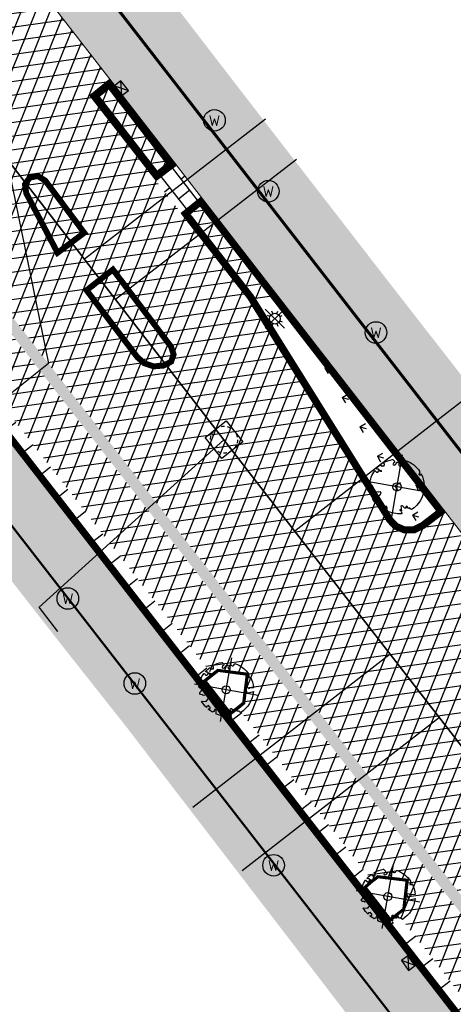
# Model space of a CAD drawing. Header units: metres. Extents: x 196882 to 197709, y 354811 to 355604.
# Tile 30 of 68: x 197494 to 197510, y 355015 to 355052. Entities that reach past the tile are written whole.
import ezdxf
from ezdxf.enums import TextEntityAlignment as Align

# ---------------------------------------------------------------- set-up
doc = ezdxf.new("R2010")
doc.units = ezdxf.units.M
doc.linetypes.add('HIDDENX2', pattern=[0.75, 0.5, -0.25])
doc.layers.get('0').update_dxf_attribs({"lineweight": 18})
for name, color, linetype, lineweight in [('B-WE-KL-WATER_STRAATPOT-S', 170, 'Continuous', 25), ('Boomvak', 7, 'Continuous', 18), ('N-WE-RI-HWA_KOLK-S', 7, 'Continuous', 25), ('N-WE-RI-PUT_BETON-S', 7, 'Continuous', 25), ('V-WE-GR-BOOM-S', 7, 'Continuous', 25), ('V-WE-RI-GWA_HUISAANSLUITING_PVC-G', 1, 'RI-GWA_HUISAANSLUITING-V', 25), ('V-WE-RI-VWA_TRANSPORTLEIDING-G', 20, 'RI-VWA-V', 35), ('V-WE-VH-KANTOPSLUITING_OPSLUITBAND-G', 7, 'VH-OPSLUITBAND-V', 25), ('V-WE-VH-KANTOPSLUITING_RIJWIELPADBAND_380X200-G', 10, 'VH-RIJWIELPADBAND_380X200-V', 0), ('V-WE-VH-KANTOPSLUITING_TROTTOIRBAND-G', 7, 'VH-TROTTOIRBAND-V', 0), ('V-WE-VH-KANTOPSLUITING_TROTTOIRBAND_RWS-G', 7, 'VH-RWSBAND-V', 0), ('V-WE-VH-VERHARDING_BETONSTRAATSTEEN-A', 252, 'Continuous', 18), ('V-WE-VH-VERHARDING_TEGEL-A', 252, 'Continuous', 18)]:
    doc.layers.add(name, color=color, linetype=linetype, lineweight=lineweight)
for name, color, linetype in [('V-WE-IE-LICHTMAST-G', 7, 'Continuous'), ('V_WEGEN_A_ASFALT', 252, 'Continuous'), ('V_WEGEN_A_BSS', 252, 'Continuous')]:
    doc.layers.add(name, color=color, linetype=linetype)
doc.layers.add('V-WE-VH-VERHARDING_TEGEL_300x300 grijs', color=7, linetype='Continuous', lineweight=18, true_color=0x999999)
doc.layers.add('V_GROEN_A_GRAS', color=3, linetype='Continuous', true_color=0x00ff00)
doc.styles.add('NLCS-ISO', font='NLCS-ISO.ttf')
doc.styles.add('NLCS-ISO-M500-T25', font='NLCS-ISO.ttf', dxfattribs={"height": 1})
doc.styles.get("Standard").update_dxf_attribs({"font": 'arial.ttf'})
doc.linetypes.add('RI-GWA_HUISAANSLUITING-V', pattern='A,2,[24,NLCS.SHX,S=1,R=0,X=0,Y=0],2,-1.8,2.6,-1.8,2.6,-1.8,2.6,-1.8', length=19)
doc.linetypes.add('RI-VWA-V', pattern='A,2.5,[24,NLCS.SHX,S=1,R=0,X=0,Y=0],2.5,-3,0,-3', length=11)
doc.linetypes.add('VH-OPSLUITBAND-V', pattern='A,4,-2,2,-2,2,[24,NLCS.SHX,S=1,R=0,X=0,Y=0],2,-2,2,-2', length=20)
doc.linetypes.add('VH-RIJWIELPADBAND_380X200-V', pattern='A,4,[24,NLCS.SHX,S=1,R=0,X=0,Y=0],4,-2,2,-2,0,-2,2,-2', length=20)
doc.linetypes.add('VH-RWSBAND-V', pattern='A,5,[24,NLCS.SHX,S=1,R=0,X=0,Y=0],5,-2,2,-2,2,-2,2,-2', length=24)
doc.linetypes.add('VH-TROTTOIRBAND-V', pattern='A,2.5,[24,NLCS.SHX,S=1,R=0,X=0,Y=0],2.5,-2,2,-2,2,-2', length=15)
pattern_1 = [(37.8188, (197486.318, 354911.18), (0.0928136, 0.736638), [0.525, -0.525]), (127.8188, (197486.318, 354911.18), (-0.4147258, -0.3219122), [])]
pattern_2 = [(8.01566, (197342.57795, 355225.02173), (-0.0697219, 0.495115), []), (68.01566, (197342.57795, 355225.02173), (-0.4636431, 0.1871766), [])]
pattern_3 = [(8.0157, (197461.2716, 355069.212), (-0.069722, 0.495115), []), (68.0157, (197461.2716, 355069.212), (-0.463643, 0.1871766), [])]

# ---------------------------------------------------------------- blocks, each defined once
blk = doc.blocks.new('*U82')
at = {"color": 1}
blk.add_lwpolyline([(0.087, 0.942), (0.088, 0.944), (0.09, 0.946), (0.091, 0.948), (0.093, 0.949), (0.095, 0.951), (0.096, 0.952), (0.097, 0.954), (0.099, 0.956), (0.1, 0.958), (0.102, 0.96), (0.103, 0.963), (0.103, 0.967), (0.103, 0.972), (0.103, 0.977), (0.102, 0.983), (0.095, 1.007, -0.52938), (0.106, 1.02, -0.087139), (0.444, 0.925, -0.372341), (0.457, 0.895), (0.471, 0.824), (0.436, 0.789), (0.398, 0.797), (0.353, 0.763), (0.371, 0.72), (0.417, 0.705), (0.542, 0.734), (0.573, 0.717), (0.57, 0.691), (0.541, 0.673), (0.515, 0.588), (0.549, 0.534), (0.634, 0.669, -0.504641), (0.681, 0.628, 0.331948), (0.709, 0.584, 0.282008), (0.799, 0.601), (0.791, 0.597, -0.512156), (0.833, 0.597, -0.16076), (1.019, -0.011), (0.995, -0.034), (0.995, -0.059), (0.972, -0.063), (0.975, -0.088), (0.94, -0.076), (0.929, -0.104), (0.973, -0.133), (0.987, -0.144), (1.011, -0.12, -0.106371), (0.868, -0.522), (0.741, -0.44), (0.718, -0.456), (0.702, -0.389), (0.657, -0.335), (0.605, -0.335), (0.606, -0.398), (0.566, -0.536), (0.572, -0.562), (0.601, -0.566), (0.786, -0.637, -0.236298), (-0.045, -1.003, 0.159625), (-0.069, -0.954, 0.350802), (-0.063, -0.906, -0.504641), (-0.12, -0.879), (-0.106, -0.834), (-0.129, -0.792), (-0.16, -0.796), (-0.165, -0.829), (-0.188, -0.842), (-0.216, -0.821), (-0.24, -0.695), (-0.258, -0.677), (-0.304, -0.678), (-0.317, -0.733), (-0.336, -0.739), (-0.354, -0.785), (-0.401, -0.76, 0.733583), (-0.384, -0.795, -0.861625), (-0.374, -0.826, 0.279978), (-0.409, -0.879), (-0.407, -0.881, -0.827056), (-0.442, -0.917, -0.116774), (-0.83, -0.511), (-0.823, -0.51), (-0.817, -0.508), (-0.812, -0.506), (-0.808, -0.504), (-0.805, -0.502), (-0.803, -0.5), (-0.801, -0.497), (-0.754, -0.437), (-0.752, -0.435), (-0.752, -0.433), (-0.751, -0.431), (-0.75, -0.429), (-0.75, -0.427), (-0.749, -0.425), (-0.748, -0.422), (-0.747, -0.42), (-0.746, -0.417), (-0.744, -0.414), (-0.743, -0.411), (-0.741, -0.408), (-0.739, -0.405), (-0.738, -0.401), (-0.736, -0.398), (-0.735, -0.395), (-0.734, -0.392), (-0.734, -0.389), (-0.733, -0.386), (-0.733, -0.383), (-0.733, -0.381), (-0.734, -0.379), (-0.734, -0.377), (-0.735, -0.375), (-0.736, -0.374), (-0.738, -0.374), (-0.74, -0.373), (-0.742, -0.373), (-0.744, -0.373), (-0.746, -0.373), (-0.748, -0.373), (-0.75, -0.372), (-0.753, -0.371), (-0.755, -0.37), (-0.758, -0.369), (-0.76, -0.367), (-0.763, -0.365), (-0.765, -0.363), (-0.768, -0.361), (-0.771, -0.359), (-0.773, -0.357), (-0.776, -0.355), (-0.779, -0.352), (-0.781, -0.35), (-0.83, -0.406), (-0.832, -0.403), (-0.835, -0.4), (-0.837, -0.397), (-0.839, -0.394), (-0.841, -0.39), (-0.844, -0.388), (-0.848, -0.386), (-0.855, -0.385), (-0.864, -0.386), (-0.876, -0.388), (-0.891, -0.393, -0.040997), (-0.958, -0.205), (-0.923, -0.211), (-0.893, -0.231), (-0.876, -0.216), (-0.856, -0.185), (-0.875, -0.156), (-0.865, -0.113), (-0.904, -0.11), (-0.93, -0.085), (-0.978, -0.116, -0.05814), (-0.998, 0.166), (-0.97, 0.16), (-0.86, 0.073), (-0.812, 0.089), (-0.626, 0.139), (-0.61, 0.2), (-0.682, 0.229), (-0.693, 0.252), (-0.824, 0.317), (-0.827, 0.354), (-0.872, 0.391), (-0.89, 0.428), (-0.859, 0.476), (-0.792, 0.486), (-0.73, 0.527), (-0.729, 0.568), (-0.768, 0.613), (-0.757, 0.632), (-0.773, 0.662, -0.13428), (-0.333, 0.967, -0.541727), (-0.319, 0.957), (-0.322, 0.928), (-0.321, 0.913), (-0.319, 0.902), (-0.316, 0.893), (-0.312, 0.887), (-0.307, 0.882), (-0.302, 0.878), (-0.297, 0.875), (-0.293, 0.872), (-0.289, 0.868), (-0.286, 0.865), (-0.282, 0.862), (-0.279, 0.859), (-0.276, 0.857), (-0.273, 0.855), (-0.269, 0.854), (-0.266, 0.854), (-0.262, 0.855), (-0.258, 0.857), (-0.255, 0.859), (-0.25, 0.861), (-0.246, 0.863), (-0.242, 0.865), (-0.238, 0.867), (-0.234, 0.868), (-0.229, 0.869), (-0.225, 0.87), (-0.221, 0.871), (-0.217, 0.871), (-0.213, 0.872), (-0.21, 0.873), (-0.206, 0.874), (-0.203, 0.876), (-0.2, 0.879), (-0.197, 0.882), (-0.195, 0.885), (-0.193, 0.865), (-0.188, 0.86), (-0.167, 0.824), (-0.122, 0.799), (-0.185, 0.902), (-0.184, 0.905), (-0.183, 0.908), (-0.183, 0.911), (-0.183, 0.914), (-0.184, 0.917), (-0.185, 0.92), (-0.188, 0.923), (-0.191, 0.926), (-0.194, 0.929), (-0.199, 0.933), (-0.204, 0.938), (-0.21, 0.944), (-0.216, 0.951), (-0.223, 0.959), (-0.24, 0.98, -0.543104), (-0.234, 0.996, -0.046766), (-0.047, 1.023, -0.385168), (-0.036, 1.015), (-0.03, 0.976), (-0.028, 0.964), (-0.024, 0.956), (-0.021, 0.951), (-0.017, 0.947), (-0.013, 0.946), (-0.009, 0.945), (-0.005, 0.945), (-0.002, 0.945), (0.002, 0.944), (0.005, 0.943), (0.009, 0.942), (0.012, 0.941), (0.015, 0.939), (0.019, 0.938), (0.022, 0.936), (0.025, 0.935), (0.028, 0.934), (0.031, 0.932), (0.033, 0.931), (0.036, 0.929), (0.038, 0.928), (0.04, 0.926), (0.042, 0.924), (0.044, 0.922), (0.045, 0.92), (0.046, 0.919), (0.047, 0.917), (0.048, 0.915), (0.049, 0.914), (0.051, 0.913), (0.052, 0.912), (0.054, 0.912), (0.056, 0.912), (0.058, 0.913), (0.06, 0.914), (0.062, 0.915), (0.065, 0.916), (0.067, 0.918), (0.07, 0.921), (0.072, 0.923), (0.074, 0.926), (0.076, 0.929), (0.079, 0.932), (0.081, 0.935), (0.083, 0.937), (0.085, 0.94)], format="xyb", close=True, dxfattribs=at)
at = {"color": 10}
for points in [[(0.849, -0.849), (-0.849, 0.849)], [(-0.849, -0.849), (0.849, 0.849)]]:
    blk.add_lwpolyline(points, dxfattribs=at)
at = {"color": 1}
blk.add_circle((0, 0), 0.15, dxfattribs=at)
at = {"color": 7, "style": 'NLCS-ISO-M500-T25'}
for tag, p in [('NR', (-0.492, -0.08)), ('NAAM', (-0.492, -0.32))]:
    blk.add_attdef(tag, p, '', height=0.2, dxfattribs=at)
at = {"color": 7, "style": 'NLCS-ISO-M500-T25', "flags": 1}
for tag, p in [('WETNAAM', (-0.492, -0.56)), ('STAMDIA', (-0.492, -0.8)), ('STAMOMTR', (-0.492, -1.04)), ('OPMERKING', (-0.492, -1.28))]:
    blk.add_attdef(tag, p, '', height=0.2, dxfattribs=at)
blk = doc.blocks.new('Lichtmast_V')
for points in [[(0.354, 0.354), (-0.354, -0.354)], [(0.354, -0.354), (-0.354, 0.354)], [(-0.185, 0.077), (-0.277, 0.115)], [(-0.077, 0.185), (-0.115, 0.277)], [(0.077, 0.185), (0.115, 0.277)], [(0.185, 0.077), (0.277, 0.115)], [(-0.185, -0.077), (-0.277, -0.115)], [(-0.077, -0.185), (-0.115, -0.277)], [(0.077, -0.185), (0.115, -0.277)], [(0.185, -0.077), (0.277, -0.115)]]:
    blk.add_lwpolyline(points)
at = {"layer": 'V-WE-IE-LICHTMAST-G'}
blk.add_circle((0, 0), 0.2, dxfattribs=at)
blk = doc.blocks.new('SKL-WATER_STRAATPOT-SO')
blk.add_circle((0, 0), 2)
at = {"style": 'NLCS-ISO'}
blk.add_text('W', height=2, rotation=360, dxfattribs=at).set_placement((-1.06, -1.05))
blk = doc.blocks.new('N-SRI-KOLK_COMBINATIE-SO')
h = blk.add_hatch(color=256)
h.paths.add_polyline_path([(-1.125, 1.5), (-1.125, 0), (0, 0.75)])
h.paths.add_polyline_path([(1.125, 1.5), (0, 0.75), (1.125, 0)])
for p, q in [((-1.125, 0), (1.125, 1.5)), ((1.125, 0), (-1.125, 1.5))]:
    blk.add_line(p, q)
at = {"flags": 128}
blk.add_lwpolyline([(-1.125, 0), (1.125, 0), (1.125, 1.5), (-1.125, 1.5)], close=True, dxfattribs=at)
blk = doc.blocks.new('*U86')
at = {"color": 1, "lineweight": 30}
blk.add_lwpolyline([(-0.5, 0.5), (0.5, 0.5), (0.5, -0.5), (-0.5, -0.5)], close=True, dxfattribs=at)
at = {"color": 1, "linetype": 'HIDDENX2', "lineweight": 30, "ltscale": 0.25}
blk.add_circle((0, 0), 0.5, dxfattribs=at)
for tag, p in [('PUTNR', (1.153, 0.735)), ('MVHOOGTE', (1.153, 0.035))]:
    blk.add_attdef(tag, text='', height=0.5).set_placement(p, align=Align.MIDDLE)
blk.add_attdef('H', text='', height=0.5).set_placement((0, 0), align=Align.MIDDLE_CENTER)

msp = doc.modelspace()

# ---------------------------------------------------------------- hatches: boundary and pattern name
at = {"layer": 'V-WE-VH-VERHARDING_TEGEL-A'}
h = msp.add_hatch(dxfattribs=at)
h.set_pattern_fill('AVH-TEGEL_300X300_HALFST', color=11, scale=1.25, pattern_type=2)
h.set_pattern_definition([(308.015660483, (-58.86684, -45.96112), (0.378674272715, -0.1799640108), [0.375, -0.375]), (38.01566048, (-58.86684, -45.9611), (-0.23095381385, 0.29544091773), [])])
h.paths.add_polyline_path([(197611.905, 354883.622), (197617.307, 354876.665), (197615.886, 354875.563), (197572.913, 354930.906), (197570.425, 354934.11), (197484.931, 355044.212), (197481.749, 355048.31), (197357.892, 355207.986), (197351.32, 355216.473), (197346.25, 355223.021), (197337.369, 355234.416), (197243.012, 355355.967), (197242.503, 355356.81), (197242.203, 355357.748), (197242.06, 355358.479), (197241.6, 355359.917), (197240.817, 355361.208), (197237.815, 355365.062), (197235.607, 355367.896), (197236.226, 355370.216), (197236.899, 355369.358), (197237.127, 355368.928), (197238.472, 355367.204), (197242.289, 355362.28), (197242.829, 355361.489), (197243.273, 355360.634), (197243.612, 355359.731), (197243.839, 355358.801), (197243.913, 355358.396), (197244.132, 355357.668), (197244.49, 355356.997), (197246.89, 355353.905), (197257.004, 355340.877), (197263.069, 355333.063), (197270.1, 355324.006), (197279.392, 355312.035), (197295.011, 355291.914), (197302.573, 355282.172), (197310.236, 355272.301), (197317.909, 355262.416), (197324.699, 355253.668), (197332.224, 355243.975), (197340.253, 355233.64), (197347.837, 355223.911), (197349.563, 355225.192), (197351.569, 355222.107), (197350.13, 355220.964), (197357.263, 355211.768), (197361.255, 355206.596), (197374.852, 355189.05), (197395.161, 355162.866), (197403.326, 355152.339), (197425.189, 355124.15), (197437.629, 355108.111), (197445.337, 355098.173), (197474.048, 355061.155), (197481.019, 355052.168), (197483.327, 355053.995), (197485.597, 355051.07), (197483.289, 355049.265), (197486.28, 355045.412), (197561.285, 354948.815), (197591.974, 354909.292)])
h = msp.add_hatch(dxfattribs=at)
h.set_pattern_fill('AVH-TEGEL_300X300_HALFST', color=256, scale=1.25, pattern_type=2)
h.set_pattern_definition([(308.01566, (197234.217, 354932.616), (0.37867427, -0.17996401), [0.375, -0.375]), (38.01566, (197234.217, 354932.616), (-0.23095381, 0.29544092), [])])
h.paths.add_polyline_path([(197235.581, 355367.799), (197234.217, 355362.687), (197236.721, 355359.564), (197239.925, 355353.365), (197240.018, 355353.248), (197240.596, 355353.707), (197242.746, 355350.948), (197242.149, 355350.482), (197247.638, 355343.366), (197248.794, 355344.219), (197251.13, 355341.161), (197250.017, 355340.283), (197251.382, 355338.514), (197252.017, 355339.01), (197253.241, 355337.431), (197252.603, 355336.931), (197255.071, 355333.731), (197255.72, 355334.225), (197256.932, 355332.633), (197256.293, 355332.148), (197258.771, 355328.935), (197259.386, 355329.419), (197260.605, 355327.83), (197259.989, 355327.355), (197262.404, 355324.224), (197263.572, 355325.082), (197265.762, 355322.252), (197264.611, 355321.364), (197266.049, 355319.503), (197266.681, 355319.992), (197267.9, 355318.4), (197267.273, 355317.913), (197268.559, 355316.246), (197270.468, 355317.879), (197270.374, 355318.017), (197270.769, 355318.334), (197271.082, 355317.944), (197271.017, 355317.894), (197277.296, 355309.603), (197279.798, 355306.505), (197279.767, 355306.48), (197282.144, 355303.445), (197279.742, 355301.585), (197280.949, 355299.977), (197287.399, 355296.113), (197287.537, 355295.83), (197336.506, 355232.778), (197336.629, 355232.874), (197343.676, 355223.839), (197345.792, 355221.126), (197350.134, 355215.559), (197350.732, 355214.792), (197350.788, 355213.519), (197352.134, 355211.814), (197352.955, 355211.669), (197355.806, 355207.908), (197382.704, 355173.364), (197415.028, 355132.025), (197418.821, 355127.312), (197426.22, 355117.67), (197426.162, 355117.573), (197439.09, 355100.957), (197447.403, 355090.49), (197447.266, 355090.385), (197453.819, 355082.221), (197453.723, 355082.153), (197455.981, 355079.258), (197455.944, 355079.174), (197461.241, 355072.44), (197461.369, 355072.494), (197471.122, 355059.986), (197471.26, 355059.822), (197471.304, 355059.856), (197476.126, 355053.586), (197484.037, 355043.418), (197483.735, 355043.179), (197485.477, 355040.963), (197485.825, 355041.194), (197487.25, 355039.31), (197487.136, 355039.216), (197495.21, 355028.868), (197497.648, 355025.787), (197507.361, 355013.143), (197507.469, 355013.22), (197507.852, 355012.72), (197507.757, 355012.64), (197515.172, 355003.148), (197515.257, 355003.199), (197520.23, 354996.693), (197525.87, 354989.268), (197535.302, 354976.941), (197535.185, 354976.85), (197538.114, 354973.09), (197538.245, 354973.166), (197538.442, 354972.926), (197537.462, 354972.143), (197537.63, 354971.963), (197536.257, 354970.595), (197538.447, 354967.93), (197543.233, 354962.047), (197550.188, 354953.499), (197553.95, 354948.887), (197557.921, 354943.994), (197557.833, 354943.918), (197564.133, 354936.165), (197565.05, 354936.92), (197568.446, 354932.616), (197570.362, 354934.061), (197484.868, 355044.163), (197357.829, 355207.937), (197351.257, 355216.424), (197346.187, 355222.972), (197337.306, 355234.367), (197242.946, 355355.922), (197242.43, 355356.777), (197242.125, 355357.728), (197241.982, 355358.459), (197241.527, 355359.884), (197240.751, 355361.163), (197237.752, 355365.013)])
h = msp.add_hatch(dxfattribs=at)
h.set_pattern_fill('AVH-TEGEL_300X300_HALFST', color=256, scale=1.25, pattern_type=2)
h.set_pattern_definition([(308.01566, (197494.9863, 354848.04612), (0.37867427, -0.17996401), [0.375, -0.375]), (38.01566, (197494.9863, 354848.0461), (-0.2309538, 0.2954409), [])])
h.paths.add_polyline_path([(197495.406, 355058.067), (197496.204, 355059.43), (197497.027, 355060.403), (197497.333, 355060.664), (197498.747, 355059.13), (197498.589, 355058.962), (197500.38, 355057.089), (197497.935, 355054.763), (197497.85, 355054.711), (197499.017, 355053.115), (197503.108, 355047.809), (197507.225, 355042.493), (197511.338, 355037.214), (197511.547, 355036.937), (197511.516, 355036.868), (197511.837, 355036.488), (197511.904, 355036.544), (197512.207, 355036.181), (197512.126, 355036.115), (197514.754, 355032.697), (197525.069, 355019.422), (197527.001, 355016.924), (197530.704, 355012.178), (197538.155, 355002.659), (197540.999, 354999.048), (197540.755, 354998.835), (197544.293, 354994.242), (197547.971, 354989.529), (197550.916, 354985.664), (197554.635, 354980.836), (197554.662, 354980.855), (197559.005, 354975.251), (197562.304, 354971.085), (197562.576, 354970.693), (197562.66, 354970.762), (197565.907, 354966.704), (197565.817, 354966.602), (197566.101, 354966.252), (197566.171, 354966.293), (197569.486, 354962.103), (197569.398, 354962.024), (197569.669, 354961.67), (197569.725, 354961.736), (197572.12, 354958.62), (197572.05, 354958.565), (197586.631, 354939.684), (197586.687, 354939.703), (197599.069, 354923.765), (197600.764, 354921.689), (197600.681, 354921.603), (197604.142, 354917.149), (197604.231, 354917.193), (197609.68, 354910.277), (197609.597, 354910.209), (197615.856, 354902.263), (197615.938, 354902.306), (197618.046, 354899.712), (197617.965, 354899.642), (197620, 354897.122), (197622.356, 354894.165), (197628.959, 354885.695), (197635.416, 354877.522), (197638.959, 354872.929), (197644.514, 354865.777), (197648.101, 354861.185), (197648.957, 354861.541), (197651.918, 354858.803), (197654.948, 354856.142), (197658.047, 354853.559), (197661.209, 354851.057), (197661.776, 354850.621), (197666.047, 354847.858), (197666.712, 354847.516), (197668.895, 354846.067), (197666.774, 354842.763), (197664.45, 354844.252), (197659.324, 354848.046), (197658.23, 354848.887), (197657.144, 354849.749), (197655.831, 354850.832), (197654.539, 354851.942), (197653.268, 354853.076), (197652.019, 354854.232), (197649.119, 354857.262), (197646.413, 354860.468), (197643.1, 354864.673), (197496.262, 355053.871), (197495.55, 355054.799), (197495.176, 355055.452), (197494.986, 355056.205), (197495.01, 355056.981), (197495.234, 355057.699)])
h = msp.add_hatch(dxfattribs=at)
h.set_pattern_fill('AVH-TEGEL_300X300_HALFST', color=11, scale=1.25, pattern_type=2)
h.set_pattern_definition([(308.01566, (197494.767, 354852.865), (0.37867427, -0.17996401), [0.375, -0.375]), (38.01566, (197494.767, 354852.865), (-0.2309538, 0.2954409), [])])
h.paths.add_polyline_path([(197496.199, 355053.822), (197494.767, 355052.728), (197497.039, 355049.802), (197503.203, 355041.853), (197509.492, 355033.75), (197511.653, 355030.966), (197516.98, 355024.103), (197521.846, 355017.834), (197537.859, 354997.202), (197554.038, 354976.357), (197562.602, 354965.324), (197569.513, 354956.42), (197576.711, 354947.146), (197584.845, 354936.665), (197592.23, 354927.15), (197598.708, 354918.805), (197600.801, 354916.108), (197610.698, 354903.356), (197632, 354875.911), (197634.293, 354872.977), (197641.638, 354863.531), (197645.236, 354858.919), (197647.511, 354856.214), (197647.866, 354855.792), (197650.716, 354852.865), (197651.963, 354854.175), (197649.059, 354857.208), (197646.351, 354860.417), (197643.876, 354863.544), (197643.037, 354864.624)])
at = {"layer": 'V_GROEN_A_GRAS'}
h = msp.add_hatch(dxfattribs=at)
h.set_pattern_fill('GRASS', color=70, scale=0.05, angle=-52.2047, style=0)
h.set_pattern_definition([(345.811, (197502.6033, 355033.2149), (1.090755, 0.6505), [0.23813, -1.55793]), (300.811, (197502.6033, 355033.2149), (1.09075, 0.6505), [0.23813, -1.03188]), (30.811, (197502.6033, 355033.2149), (-0.6505, 1.09075), [0.23813, -1.03188])])
h.paths.add_polyline_path([(197502.603, 355041.434), (197507.539, 355033.54), (197507.738, 355033.329), (197508.01, 355033.215), (197508.304, 355033.226), (197508.564, 355033.354), (197509.14, 355033.795), (197502.998, 355041.71)])
at = {"layer": 'V_WEGEN_A_ASFALT'}
h = msp.add_hatch(dxfattribs=at)
h.set_pattern_fill('AVH-ASFALT', color=256, scale=0.5, style=0, pattern_type=2)
h.set_pattern_definition([(8.01566048, (135.18786, -698.3183), (-0.0697218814, 0.495114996), []), (68.01566048, (135.18786, -698.3183), (-0.463643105, 0.1871765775), [])])
h.paths.add_polyline_path([(197244.208, 355366.633), (197244.772, 355368.756), (197248.206, 355364.347), (197246.291, 355363.976)], flags=16)
h.paths.add_polyline_path([(197618.792, 354883.616), (197618.859, 354883.531), (197620.176, 354881.132), (197620.218, 354880.802), (197620.037, 354880.548), (197619.732, 354880.486), (197619.447, 354880.661), (197617.809, 354882.828)], flags=16)
h.paths.add_polyline_path([(197615.205, 354887.359), (197615.579, 354887.38), (197615.929, 354887.241), (197616.175, 354886.989), (197616.212, 354886.932), (197615.217, 354886.144), (197614.828, 354886.612), (197614.745, 354886.93), (197614.909, 354887.207)], flags=16)
h.paths.add_polyline_path([(197249.048, 355360.444), (197250.453, 355361.457), (197251.761, 355359.078), (197251.788, 355358.77), (197251.578, 355358.542), (197251.264, 355358.397), (197250.888, 355358.381), (197250.536, 355358.513), (197250.274, 355358.756)], flags=16)
h.paths.add_polyline_path([(197362.128, 355212.271), (197363.159, 355213.075), (197365.145, 355210.506), (197365.231, 355210.199), (197365.079, 355209.918), (197364.69, 355209.596), (197364.363, 355209.5), (197364.069, 355209.671)], flags=16)
h.paths.add_polyline_path([(197494.363, 355046.214), (197494.643, 355046.042), (197496.089, 355044.106), (197495.099, 355043.365), (197493.938, 355045.57), (197493.887, 355045.898), (197494.062, 355046.15)], flags=16)
h.paths.add_polyline_path([(197496.176, 355041.974), (197497.151, 355042.743), (197499.309, 355039.886), (197499.406, 355039.593), (197499.313, 355039.327), (197499.034, 355039.183), (197498.669, 355039.152), (197498.322, 355039.267), (197498.06, 355039.492)], flags=16)
edge = h.paths.add_edge_path()
edge.add_line((197254.74, 355364.977), (197252.534, 355367.828))
edge.add_line((197252.534, 355367.828), (197250.33, 355370.59))
edge.add_line((197250.33, 355370.59), (197246.08, 355375.894))
edge.add_line((197246.08, 355375.894), (197245.813, 355376.216))
edge.add_line((197245.813, 355376.216), (197245.689, 355376.286))
edge.add_line((197245.689, 355376.286), (197245.587, 355376.385))
edge.add_line((197245.587, 355376.385), (197244.802, 355377.427))
edge.add_line((197244.802, 355377.427), (197244.442, 355377.886))
edge.add_line((197244.442, 355377.886), (197242.813, 355376.643))
edge.add_line((197242.813, 355376.643), (197242.078, 355376.934))
edge.add_line((197242.078, 355376.934), (197241.456, 355377.421))
edge.add_line((197241.456, 355377.421), (197241.264, 355377.677))
edge.add_line((197241.264, 355377.677), (197240.464, 355374.501))
edge.add_line((197240.464, 355374.501), (197243.638, 355370.386))
edge.add_line((197243.638, 355370.386), (197243.015, 355368.04))
edge.add_line((197243.015, 355368.04), (197239.826, 355372.186))
edge.add_line((197239.826, 355372.186), (197238.981, 355368.895))
edge.add_line((197238.981, 355368.895), (197239.273, 355368.341))
edge.add_line((197239.273, 355368.341), (197239.444, 355367.723))
edge.add_line((197239.444, 355367.723), (197239.477, 355367.083))
edge.add_line((197239.477, 355367.083), (197239.375, 355366.465))
edge.add_line((197239.375, 355366.465), (197239.17, 355366.309))
edge.add_line((197239.17, 355366.309), (197242.289, 355362.28))
edge.add_line((197242.289, 355362.28), (197242.829, 355361.489))
edge.add_line((197242.829, 355361.489), (197243.273, 355360.634))
edge.add_line((197243.273, 355360.634), (197243.612, 355359.731))
edge.add_line((197243.612, 355359.731), (197243.839, 355358.801))
edge.add_line((197243.839, 355358.801), (197243.913, 355358.396))
edge.add_line((197243.913, 355358.396), (197244.132, 355357.668))
edge.add_line((197244.132, 355357.668), (197244.49, 355356.997))
edge.add_line((197244.49, 355356.997), (197246.766, 355358.85))
edge.add_line((197246.766, 355358.85), (197247.262, 355358.206))
edge.add_line((197247.262, 355358.206), (197344.321, 355233.163))
edge.add_line((197344.321, 355233.163), (197344.724, 355232.614))
edge.add_line((197344.724, 355232.614), (197349.563, 355225.192))
edge.add_line((197349.563, 355225.192), (197351.569, 355222.107))
edge.add_line((197351.569, 355222.107), (197357.966, 355212.296))
edge.add_line((197357.966, 355212.296), (197358.618, 355211.446))
edge.add_line((197358.618, 355211.446), (197359.525, 355210.295))
edge.add_line((197359.525, 355210.295), (197361.338, 355207.993))
edge.add_line((197361.338, 355207.993), (197362.045, 355207.269))
edge.add_line((197362.045, 355207.269), (197374.863, 355193.737))
edge.add_line((197374.863, 355193.737), (197375.209, 355193.322))
edge.add_line((197375.209, 355193.322), (197441.888, 355107.396))
edge.add_line((197441.888, 355107.396), (197445.664, 355102.529))
edge.add_line((197445.664, 355102.529), (197478.355, 355060.401))
edge.add_line((197478.355, 355060.401), (197483.327, 355053.995))
edge.add_line((197483.327, 355053.995), (197486.594, 355049.782))
edge.add_line((197486.594, 355049.782), (197601.022, 354902.418))
edge.add_line((197601.022, 354902.418), (197611.126, 354886.577))
edge.add_line((197611.126, 354886.577), (197612.61, 354884.25))
edge.add_line((197612.61, 354884.25), (197615.186, 354880.9))
edge.add_line((197615.186, 354880.9), (197618.014, 354877.23))
edge.add_line((197618.014, 354877.23), (197615.886, 354875.563))
edge.add_line((197615.886, 354875.563), (197618.768, 354871.816))
edge.add_line((197618.768, 354871.816), (197619.198, 354871.038))
edge.add_line((197619.198, 354871.038), (197619.38, 354870.123))
edge.add_line((197619.38, 354870.123), (197619.267, 354869.197))
edge.add_line((197619.267, 354869.197), (197618.896, 354868.389))
edge.add_line((197618.896, 354868.389), (197618.39, 354867.541))
edge.add_line((197618.39, 354867.541), (197617.593, 354866.525))
edge.add_line((197617.593, 354866.525), (197616.658, 354865.636))
edge.add_line((197616.658, 354865.636), (197615.8, 354864.929))
edge.add_line((197615.8, 354864.929), (197615.563, 354864.731))
edge.add_line((197615.563, 354864.731), (197616.512, 354863.566))
edge.add_line((197616.512, 354863.566), (197619.999, 354859.296))
edge.add_line((197619.999, 354859.296), (197620, 354859.283))
edge.add_line((197620, 354859.283), (197620.838, 354860.022))
edge.add_line((197620.838, 354860.022), (197621.747, 354860.68))
edge.add_line((197621.747, 354860.68), (197622.714, 354861.249))
edge.add_line((197622.714, 354861.249), (197623.726, 354861.722))
edge.add_line((197623.726, 354861.722), (197624.679, 354861.942))
edge.add_line((197624.679, 354861.942), (197625.707, 354861.841))
edge.add_line((197625.707, 354861.841), (197626.645, 354861.408))
edge.add_line((197626.645, 354861.408), (197627.356, 354860.736))
edge.add_line((197627.356, 354860.736), (197628.477, 354859.277))
edge.add_line((197628.477, 354859.277), (197629.919, 354860.402))
edge.add_line((197629.919, 354860.402), (197629.805, 354860.728))
edge.add_line((197629.805, 354860.728), (197629.902, 354861.061))
edge.add_line((197629.902, 354861.061), (197630.176, 354861.274))
edge.add_line((197630.176, 354861.274), (197630.523, 354861.286))
edge.add_line((197630.523, 354861.286), (197631.776, 354860.787))
edge.add_line((197631.776, 354860.787), (197632.963, 354860.123))
edge.add_line((197632.963, 354860.123), (197634.053, 354859.31))
edge.add_line((197634.053, 354859.31), (197635.019, 354858.369))
edge.add_line((197635.019, 354858.369), (197638.026, 354855.034))
edge.add_line((197638.026, 354855.034), (197640.528, 354852.513))
edge.add_line((197640.528, 354852.513), (197643.259, 354850.242))
edge.add_line((197643.259, 354850.242), (197644.292, 354849.463))
edge.add_line((197644.292, 354849.463), (197645.047, 354848.804))
edge.add_line((197645.047, 354848.804), (197645.73, 354848.064))
edge.add_line((197645.73, 354848.064), (197646.33, 354847.253))
edge.add_line((197646.33, 354847.253), (197646.835, 354846.388))
edge.add_line((197646.835, 354846.388), (197646.898, 354846.033))
edge.add_line((197646.898, 354846.033), (197646.731, 354845.714))
edge.add_line((197646.731, 354845.714), (197646.403, 354845.564))
edge.add_line((197646.403, 354845.564), (197646.052, 354845.646))
edge.add_line((197646.052, 354845.646), (197645.25, 354844.024))
edge.add_line((197645.25, 354844.024), (197658.974, 354837.104))
edge.add_line((197658.974, 354837.104), (197663.24, 354845.081))
edge.add_line((197663.24, 354845.081), (197662.256, 354845.808))
edge.add_line((197662.256, 354845.808), (197661.166, 354846.589))
edge.add_line((197661.166, 354846.589), (197659.281, 354847.978))
edge.add_line((197659.281, 354847.978), (197658.181, 354848.824))
edge.add_line((197658.181, 354848.824), (197657.094, 354849.687))
edge.add_line((197657.094, 354849.687), (197655.779, 354850.771))
edge.add_line((197655.779, 354850.771), (197654.486, 354851.882))
edge.add_line((197654.486, 354851.882), (197653.214, 354853.017))
edge.add_line((197653.214, 354853.017), (197651.963, 354854.175))
edge.add_line((197651.963, 354854.175), (197650.716, 354852.865))
edge.add_line((197650.716, 354852.865), (197650.9, 354852.49))
edge.add_line((197650.9, 354852.49), (197650.77, 354852.093))
edge.add_line((197650.77, 354852.093), (197650.399, 354851.9))
edge.add_line((197650.399, 354851.9), (197649.999, 354852.022))
edge.add_line((197649.999, 354852.022), (197648.432, 354853.042))
edge.add_line((197648.432, 354853.042), (197647.483, 354853.708))
edge.add_line((197647.483, 354853.708), (197646.554, 354854.401))
edge.add_line((197646.554, 354854.401), (197646.122, 354854.742))
edge.add_line((197646.122, 354854.742), (197644.859, 354855.773))
edge.add_line((197644.859, 354855.773), (197644.092, 354856.447))
edge.add_line((197644.092, 354856.447), (197643.344, 354857.143))
edge.add_line((197643.344, 354857.143), (197642.619, 354857.862))
edge.add_line((197642.619, 354857.862), (197641.665, 354858.874))
edge.add_line((197641.665, 354858.874), (197641.087, 354859.527))
edge.add_line((197641.087, 354859.527), (197639.661, 354861.285))
edge.add_line((197639.661, 354861.285), (197636.225, 354865.712))
edge.add_line((197636.225, 354865.712), (197606.51, 354903.995))
edge.add_line((197606.51, 354903.995), (197598.397, 354914.448))
edge.add_line((197598.397, 354914.448), (197512.56, 355025.035))
edge.add_line((197512.56, 355025.035), (197510.219, 355028.767))
edge.add_line((197510.219, 355028.767), (197510.081, 355029.114))
edge.add_line((197510.081, 355029.114), (197510.082, 355029.515))
edge.add_line((197510.082, 355029.515), (197510.237, 355029.886))
edge.add_line((197510.237, 355029.886), (197510.498, 355030.152))
edge.add_line((197510.498, 355030.152), (197511.653, 355030.966))
edge.add_line((197511.653, 355030.966), (197509.492, 355033.75))
edge.add_line((197509.492, 355033.75), (197508.696, 355033.14))
edge.add_line((197508.696, 355033.14), (197508.366, 355032.978))
edge.add_line((197508.366, 355032.978), (197507.964, 355032.963))
edge.add_line((197507.964, 355032.963), (197507.593, 355033.119))
edge.add_line((197507.593, 355033.119), (197507.34, 355033.386))
edge.add_line((197507.34, 355033.386), (197502.398, 355041.291))
edge.add_line((197502.398, 355041.291), (197502.172, 355041.653))
edge.add_line((197502.172, 355041.653), (197499.691, 355044.838))
edge.add_line((197499.691, 355044.838), (197496.292, 355049.202))
edge.add_line((197496.292, 355049.202), (197497.039, 355049.802))
edge.add_line((197497.039, 355049.802), (197494.767, 355052.728))
edge.add_line((197494.767, 355052.728), (197496.199, 355053.822))
edge.add_line((197496.199, 355053.822), (197495.483, 355054.755))
edge.add_line((197495.483, 355054.755), (197495.101, 355055.422))
edge.add_line((197495.101, 355055.422), (197494.906, 355056.196))
edge.add_line((197494.906, 355056.196), (197494.93, 355056.994))
edge.add_line((197494.93, 355056.994), (197495.159, 355057.728))
edge.add_line((197495.159, 355057.728), (197495.351, 355058.139))
edge.add_arc((197501.887, 355055.322), 7.118, 130.4855, 156.6826, ccw=False)
edge.add_line((197497.266, 355060.735), (197503.259, 355066.482))
edge.add_line((197503.259, 355066.482), (197499.956, 355070.009))
edge.add_line((197499.956, 355070.009), (197493.859, 355064.344))
edge.add_line((197493.859, 355064.344), (197492.971, 355063.627))
edge.add_line((197492.971, 355063.627), (197491.587, 355062.822))
edge.add_line((197491.587, 355062.822), (197490.85, 355062.586))
edge.add_line((197490.85, 355062.586), (197490.028, 355062.617))
edge.add_line((197490.028, 355062.617), (197489.269, 355062.934))
edge.add_line((197489.269, 355062.934), (197488.699, 355063.457))
edge.add_line((197488.699, 355063.457), (197487.505, 355064.991))
edge.add_line((197487.505, 355064.991), (197486.099, 355063.896))
edge.add_line((197486.099, 355063.896), (197486.194, 355063.783))
edge.add_line((197486.194, 355063.783), (197486.326, 355063.444))
edge.add_line((197486.326, 355063.444), (197486.227, 355063.093))
edge.add_line((197486.227, 355063.093), (197485.936, 355062.874))
edge.add_line((197485.936, 355062.874), (197485.572, 355062.874))
edge.add_line((197485.572, 355062.874), (197484.191, 355063.354))
edge.add_line((197484.191, 355063.354), (197482.889, 355064.06))
edge.add_line((197482.889, 355064.06), (197481.719, 355064.969))
edge.add_line((197481.719, 355064.969), (197480.725, 355066.04))
edge.add_line((197480.725, 355066.04), (197449.879, 355105.805))
edge.add_line((197449.879, 355105.805), (197446.133, 355110.634))
edge.add_line((197446.133, 355110.634), (197367.178, 355212.348))
edge.add_line((197367.178, 355212.348), (197362.457, 355218.43))
edge.add_line((197362.457, 355218.43), (197361.717, 355219.595))
edge.add_line((197361.717, 355219.595), (197361.196, 355220.895))
edge.add_line((197361.196, 355220.895), (197360.926, 355222.269))
edge.add_line((197360.926, 355222.269), (197360.914, 355223.645))
edge.add_line((197360.914, 355223.645), (197361.027, 355223.959))
edge.add_line((197361.027, 355223.959), (197361.299, 355224.151))
edge.add_line((197361.299, 355224.151), (197361.632, 355224.153))
edge.add_line((197361.632, 355224.153), (197361.906, 355223.963))
edge.add_line((197361.906, 355223.963), (197352.695, 355235.821))
edge.add_line((197352.695, 355235.821), (197352.795, 355235.512))
edge.add_line((197352.795, 355235.512), (197352.707, 355235.2))
edge.add_line((197352.707, 355235.2), (197352.46, 355234.99))
edge.add_line((197352.46, 355234.99), (197352.138, 355234.951))
edge.add_line((197352.138, 355234.951), (197350.627, 355235.485))
edge.add_line((197350.627, 355235.485), (197349.553, 355236.086))
edge.add_line((197349.553, 355236.086), (197349.208, 355236.279))
edge.add_line((197349.208, 355236.279), (197347.946, 355237.304))
edge.add_line((197347.946, 355237.304), (197346.795, 355238.622))
edge.add_line((197346.795, 355238.622), (197266.084, 355342.605))
edge.add_line((197266.084, 355342.605), (197264.508, 355344.843))
edge.add_line((197264.508, 355344.843), (197262.504, 355347.996))
edge.add_line((197262.504, 355347.996), (197260.59, 355351.011))
edge.add_line((197260.59, 355351.011), (197254.07, 355361.255))
edge.add_line((197254.07, 355361.255), (197252.531, 355363.249))
edge.add_line((197252.531, 355363.249), (197253.314, 355363.861))
edge.add_line((197253.314, 355363.861), (197254.74, 355364.977))
h = msp.add_hatch(dxfattribs=at)
h.set_pattern_fill('AVH-ASFALT', color=256, scale=0.5, style=0, pattern_type=2)
h.set_pattern_definition(pattern_3)
h.paths.add_polyline_path([(197498.798, 355046.391), (197496.641, 355049.161), (197496.997, 355049.448), (197499.156, 355046.663)])
h = msp.add_hatch(dxfattribs=at)
h.set_pattern_fill('AVH-ASFALT', color=256, scale=0.5, style=0, pattern_type=2)
h.set_pattern_definition([(8.01566, (197332.81605, 355103.36896), (-0.0697219, 0.495115), []), (68.01566, (197332.81605, 355103.36896), (-0.4636431, 0.1871766), [])])
h.paths.add_polyline_path([(197486.754, 355048.9), (197486.391, 355046.273), (197491.228, 355040.062), (197492.114, 355038.924), (197500.821, 355027.744), (197501.052, 355027.923), (197502.187, 355027.772), (197502.045, 355026.648), (197501.82, 355026.463), (197506.757, 355020.103), (197506.984, 355020.268), (197508.118, 355020.133), (197507.988, 355018.996), (197507.758, 355018.819), (197515.052, 355009.435), (197515.286, 355009.61), (197516.412, 355009.448), (197516.265, 355008.369), (197516.04, 355008.15), (197521.995, 355000.52), (197522.21, 355000.683), (197523.345, 355000.551), (197523.204, 354999.41), (197522.993, 354999.233), (197529.154, 354991.265), (197529.384, 354991.434), (197530.527, 354991.297), (197530.385, 354990.174), (197530.163, 354989.979), (197537.487, 354980.571), (197537.708, 354980.754), (197538.849, 354980.607), (197538.707, 354979.485), (197538.481, 354979.298), (197545.733, 354969.947), (197545.981, 354970.117), (197547.092, 354969.995), (197546.947, 354968.856), (197546.716, 354968.676), (197553.46, 354960.01), (197553.682, 354960.162), (197554.821, 354960.035), (197554.68, 354958.888), (197554.452, 354958.715), (197560.821, 354950.491), (197561.057, 354950.677), (197562.194, 354950.521), (197562.086, 354949.402), (197561.831, 354949.208), (197567.541, 354941.902), (197567.747, 354942.069), (197568.884, 354941.914), (197568.741, 354940.786), (197568.516, 354940.612), (197575.588, 354931.506), (197575.81, 354931.671), (197576.948, 354931.526), (197576.795, 354930.394), (197576.577, 354930.227), (197582.964, 354921.998), (197583.185, 354922.148), (197584.303, 354921.979), (197584.179, 354920.875), (197583.958, 354920.71), (197590.817, 354911.847), (197593.377, 354911.546)])
h = msp.add_hatch(dxfattribs=at)
h.set_pattern_fill('AVH-ASFALT', color=256, scale=0.5, style=0, pattern_type=2)
h.set_pattern_definition(pattern_2)
h.paths.add_polyline_path([(197494.568, 355045.96), (197495.935, 355044.128), (197495.137, 355043.531), (197494.044, 355045.605), (197494.003, 355045.872), (197494.128, 355046.052), (197494.343, 355046.098)])
h = msp.add_hatch(dxfattribs=at)
h.set_pattern_fill('AVH-ASFALT', color=256, scale=0.5, style=0, pattern_type=2)
h.set_pattern_definition(pattern_3)
h.paths.add_polyline_path([(197502.603, 355041.434), (197502.377, 355041.796), (197500.04, 355044.797), (197500.388, 355045.074), (197502.998, 355041.71)])
h = msp.add_hatch(dxfattribs=at)
h.set_pattern_fill('AVH-ASFALT', color=256, scale=0.5, style=0, pattern_type=2)
h.set_pattern_definition(pattern_2)
h.paths.add_polyline_path([(197497.131, 355042.587), (197499.21, 355039.834), (197499.29, 355039.594), (197499.223, 355039.404), (197499.003, 355039.29), (197498.682, 355039.263), (197498.377, 355039.364), (197498.14, 355039.568), (197496.329, 355041.955)])
at = {"layer": 'V_WEGEN_A_BSS'}
h = msp.add_hatch(dxfattribs=at)
h.set_pattern_fill('AVH-BSS_KEIFORMAAT_HALFST', color=256, scale=5, angle=-270, style=0, pattern_type=2)
h.set_pattern_definition(pattern_1)
h.paths.add_polyline_path([(197486.594, 355049.782), (197486.761, 355049.413), (197486.768, 355049.008), (197486.754, 355048.9), (197492.688, 355041.256), (197493.595, 355040.087), (197593.377, 354911.546), (197593.54, 354911.531), (197593.912, 354911.419), (197594.219, 354911.18), (197493.922, 355040.344), (197493.01, 355041.52)])
h = msp.add_hatch(dxfattribs=at)
h.set_pattern_fill('AVH-BSS_KEIFORMAAT_HALFST', color=256, scale=5, angle=-270, style=0, pattern_type=2)
h.set_pattern_definition([(38.01566048, (598610.07045, 419228.9236), (0.0902819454, 0.7369526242), [0.525, -0.525]), (128.01566048, (598610.07045, 419228.9236), (-0.4136172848, -0.3233353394), [])])
h.paths.add_polyline_path([(197499.508, 355046.617), (197498.752, 355046.043), (197499.691, 355044.838), (197500.43, 355045.427)])
h = msp.add_hatch(dxfattribs=at)
h.set_pattern_fill('AVH-BSS_KEIFORMAAT_HALFST', color=256, scale=5, angle=-270, style=0, pattern_type=2)
h.set_pattern_definition(pattern_1)
h.paths.add_polyline_path([(197486.397, 355046.266), (197486.327, 355045.759), (197490.936, 355039.823), (197491.816, 355038.69), (197500.508, 355027.495), (197500.821, 355027.744), (197492.114, 355038.924), (197491.228, 355040.062)])
h = msp.add_hatch(dxfattribs=at)
h.set_pattern_fill('AVH-BSS_KEIFORMAAT_HALFST', color=256, scale=5, angle=-270, style=0, pattern_type=2)
h.set_pattern_definition(pattern_1)
h.paths.add_polyline_path([(197501.82, 355026.463), (197506.757, 355020.103), (197506.453, 355019.84), (197501.499, 355026.221)])
h = msp.add_hatch(dxfattribs=at)
h.set_pattern_fill('AVH-BSS_KEIFORMAAT_HALFST', color=256, scale=5, angle=-270, style=0, pattern_type=2)
h.set_pattern_definition(pattern_1)
h.paths.add_polyline_path([(197507.758, 355018.819), (197507.441, 355018.567), (197514.731, 355009.179), (197515.052, 355009.435)])

# ---------------------------------------------------------------- linework, layer by layer
at = {"layer": 'Boomvak', "flags": 128}
for points in [[(197501.052, 355027.923), (197502.187, 355027.772), (197502.045, 355026.648), (197501.82, 355026.463), (197501.499, 355026.221), (197500.508, 355027.495), (197500.821, 355027.744), (197501.052, 355027.923)], [(197506.984, 355020.268), (197508.118, 355020.133), (197507.988, 355018.996), (197507.758, 355018.819), (197507.441, 355018.567), (197506.453, 355019.84), (197506.757, 355020.103), (197506.984, 355020.268)]]:
    msp.add_lwpolyline(points, close=True, dxfattribs=at)
at = {"layer": 'V-WE-RI-GWA_HUISAANSLUITING_PVC-G'}
for points in [[(197502.817, 355048.317), (197496.102, 355043.127)], [(197493.203, 355046.878), (197494.767, 355039.254), (197490.175, 355035.598)], [(197503.961, 355046.82), (197497.254, 355041.637)], [(197510.494, 355038.163), (197503.904, 355033.047)], [(197494.413, 355030.217), (197501.27, 355036.43)], [(197495.105, 355029.318), (197494.413, 355030.217)], [(197500.122, 355022.81), (197507.441, 355028.491)], [(197501.945, 355020.453), (197509.268, 355026.138)]]:
    msp.add_lwpolyline(points, dxfattribs=at)
at = {"layer": 'V-WE-RI-VWA_TRANSPORTLEIDING-G', "flags": 128}
msp.add_lwpolyline([(197657.606, 354845.301), (197649.221, 354851.539), (197622.62, 354880.182), (197589.309, 354923.032), (197561.005, 354959.519), (197531.423, 354997.601), (197501.275, 355036.434), (197471.783, 355074.593), (197442.017, 355112.887), (197412.85, 355150.397), (197383.436, 355188.227), (197353.661, 355226.919)], dxfattribs=at)
at = {"layer": 'V-WE-VH-KANTOPSLUITING_OPSLUITBAND-G', "const_width": 0.1, "flags": 128}
for points in [[(197501.066, 355027.871), (197502.131, 355027.729), (197501.998, 355026.674), (197501.789, 355026.502), (197501.508, 355026.29), (197500.578, 355027.487), (197500.852, 355027.705)], [(197506.998, 355020.216), (197508.063, 355020.089), (197507.941, 355019.023), (197507.727, 355018.858), (197507.449, 355018.638), (197506.522, 355019.833), (197506.788, 355020.064)]]:
    msp.add_lwpolyline(points, close=True, dxfattribs=at)
at = {"layer": 'V-WE-VH-KANTOPSLUITING_RIJWIELPADBAND_380X200-G', "flags": 128}
msp.add_lwpolyline([(197235.594, 355367.848, 0.08, 0.08, 0), (197237.783, 355365.037, 0.08, 0.08, 0), (197240.784, 355361.185, 0.08, 0.08, 0), (197241.563, 355359.9, 0.08, 0.08, 0), (197242.021, 355358.469, 0.08, 0.08, 0), (197242.164, 355357.738, 0.08, 0.08, 0), (197242.466, 355356.793, 0.08, 0.08, 0), (197242.979, 355355.944, 0.08, 0.08, 0), (197337.337, 355234.391, 0.08, 0.08, 0), (197346.218, 355222.996, 0.08, 0.08, 0), (197351.288, 355216.449, 0.08, 0.08, 0), (197357.86, 355207.962, 0.08, 0.08, 0), (197481.717, 355048.285, 0.08, 0.08, 0), (197484.899, 355044.187, 0.08, 0.08, 0), (197570.393, 354934.085, 0.08, 0.08, 0), (197572.881, 354930.881, 0.08, 0.08, 0), (197615.854, 354875.539, 0.08, 0.08, 0), (197617.266, 354873.703, 0.08, 0.08, 0), (197618.734, 354871.794, 0.08, 0.08, 0), (197619.16, 354871.024, 0.08, 0.08, 0), (197619.34, 354870.121, 0.08, 0.08, 0), (197619.228, 354869.208, 0.08, 0.08, 0), (197618.861, 354868.408, 0.08, 0.08, 0), (197618.357, 354867.564, 0.08, 0.08, 0), (197617.563, 354866.552, 0.08, 0.08, 0), (197616.631, 354865.666, 0.08, 0.08, 0), (197615.775, 354864.961, 0.08, 0.08, 0), (197608.529, 354859.004, 0, 0, 0)], format="xyseb", dxfattribs=at)
at = {"layer": 'V-WE-VH-KANTOPSLUITING_RIJWIELPADBAND_380X200-G', "const_width": 0.08, "flags": 128}
msp.add_lwpolyline([(197495.378, 355058.103), (197495.196, 355057.714), (197494.97, 355056.987), (197494.946, 355056.2), (197495.138, 355055.437), (197495.516, 355054.777), (197496.231, 355053.846), (197643.069, 354864.649), (197643.907, 354863.569), (197646.382, 354860.442), (197649.089, 354857.235), (197651.991, 354854.204), (197653.241, 354853.047), (197654.512, 354851.912), (197655.805, 354850.802), (197657.119, 354849.718), (197658.206, 354848.856), (197659.305, 354848.01), (197660.11, 354847.409), (197661.189, 354846.621), (197662.279, 354845.841), (197664.472, 354844.286)], dxfattribs=at)
at = {"layer": 'V-WE-VH-KANTOPSLUITING_TROTTOIRBAND-G', "ltscale": 2, "const_width": 0.25, "flags": 128}
for points in [[(197498.775, 355046.217), (197496.466, 355049.182), (197497.018, 355049.625), (197499.332, 355046.64)], [(197509.316, 355033.773), (197503.104, 355041.776), (197500.409, 355045.25), (197499.866, 355044.817), (197502.275, 355041.725), (197502.504, 355041.357), (197507.439, 355033.463), (197507.666, 355033.224), (197507.987, 355033.089), (197508.335, 355033.102), (197508.63, 355033.247)]]:
    msp.add_lwpolyline(points, close=True, dxfattribs=at)
msp.add_lwpolyline([(197483.387, 355049.342), (197486.379, 355045.489), (197490.842, 355039.741), (197491.718, 355038.613), (197500.412, 355027.416), (197501.398, 355026.147), (197506.363, 355019.753), (197507.344, 355018.489), (197514.635, 355009.1), (197515.622, 355007.829), (197521.568, 355000.17), (197522.558, 354998.895), (197528.748, 354990.923), (197529.736, 354989.651), (197537.052, 354980.228), (197538.03, 354978.97), (197545.301, 354969.605), (197546.281, 354968.343), (197553.022, 354959.662), (197554.021, 354958.375), (197560.417, 354950.137), (197561.384, 354948.892), (197567.083, 354941.553), (197568.076, 354940.273), (197575.16, 354931.15), (197576.131, 354929.899), (197582.534, 354921.653), (197583.52, 354920.383), (197590.012, 354912.022), (197592.073, 354909.369), (197598.241, 354901.424), (197599.154, 354900.249), (197600.137, 354898.981)], dxfattribs=at)
at = {"layer": 'V-WE-VH-KANTOPSLUITING_TROTTOIRBAND_RWS-G', "const_width": 0.22, "flags": 128}
for points in [[(197494.643, 355046.042), (197496.089, 355044.106), (197495.099, 355043.365), (197493.938, 355045.57), (197493.887, 355045.898), (197494.062, 355046.15), (197494.363, 355046.214)], [(197497.151, 355042.743), (197499.309, 355039.886), (197499.406, 355039.593), (197499.313, 355039.327), (197499.034, 355039.183), (197498.669, 355039.152), (197498.322, 355039.267), (197498.06, 355039.492), (197496.176, 355041.974)]]:
    msp.add_lwpolyline(points, close=True, dxfattribs=at)
at = {"layer": 'V-WE-VH-VERHARDING_BETONSTRAATSTEEN-A', "flags": 128}
for points in [[(197643.037, 354864.624), (197496.199, 355053.822)], [(197494.767, 355052.728), (197497.039, 355049.802), (197503.203, 355041.853), (197509.492, 355033.75), (197511.653, 355030.966), (197516.98, 355024.103), (197521.846, 355017.834), (197537.859, 354997.202), (197554.038, 354976.357), (197562.602, 354965.324), (197569.513, 354956.42), (197576.711, 354947.146), (197584.845, 354936.665), (197592.23, 354927.15)]]:
    msp.add_lwpolyline(points, dxfattribs=at)
at = {"layer": 'V-WE-VH-VERHARDING_TEGEL_300x300 grijs', "flags": 128}
for points in [[(197498.752, 355046.043), (197496.292, 355049.202), (197497.039, 355049.802), (197499.508, 355046.617), (197498.752, 355046.043)], [(197498.798, 355046.391), (197496.641, 355049.161), (197496.997, 355049.448), (197499.156, 355046.663)], [(197509.492, 355033.75), (197503.203, 355041.853), (197500.43, 355045.427), (197499.691, 355044.838), (197502.172, 355041.653), (197502.398, 355041.291), (197507.34, 355033.386), (197507.593, 355033.119), (197507.964, 355032.963), (197508.366, 355032.978), (197508.696, 355033.14)]]:
    msp.add_lwpolyline(points, close=True, dxfattribs=at)
msp.add_lwpolyline([(197483.289, 355049.265), (197486.28, 355045.412), (197490.743, 355039.664), (197491.619, 355038.536), (197500.313, 355027.339), (197501.299, 355026.07), (197506.264, 355019.676), (197507.245, 355018.412), (197514.536, 355009.023), (197515.523, 355007.752), (197521.469, 355000.093), (197522.459, 354998.818), (197528.649, 354990.846), (197529.637, 354989.574), (197536.953, 354980.151)], dxfattribs=at)

# ---------------------------------------------------------------- block references
at = {"layer": 'B-WE-KL-WATER_STRAATPOT-S', "color": 7, "linetype": 'Continuous', "lineweight": 0, "xscale": 0.2, "yscale": 0.2, "zscale": 0.2}
for p in [(197500.921, 355048.277), (197502.922, 355045.648), (197506.917, 355040.408), (197495.478, 355030.544), (197497.966, 355027.393), (197503.116, 355020.651)]:
    msp.add_blockref('SKL-WATER_STRAATPOT-SO', p, dxfattribs=at)
at = {"layer": 'N-WE-RI-HWA_KOLK-S', "xscale": 0.2, "yscale": 0.2, "zscale": 0.2}
for p, rotation in [((197497.35, 355049.38), 307.5542592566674), ((197508.232, 355017.114), 126.9721301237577)]:
    msp.add_blockref('N-SRI-KOLK_COMBINATIE-SO', p, dxfattribs=dict(at, rotation=rotation))
at = {"layer": 'N-WE-RI-PUT_BETON-S', "rotation": 308.0156604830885}
msp.add_blockref('*U86', (197501.275, 355036.434), dxfattribs=at)
at = {"layer": 'V-WE-GR-BOOM-S', "rotation": 35}
for p in [(197507.696, 355034.686), (197501.357, 355027.16), (197507.357, 355019.491)]:
    msp.add_blockref('*U82', p, dxfattribs=at)
at = {"layer": 'V-WE-IE-LICHTMAST-G', "color": 3, "linetype": 'Continuous', "lineweight": 0}
msp.add_blockref('Lichtmast_V', (197503.163, 355040.923), dxfattribs=at)

doc.saveas('drawing.dxf')
